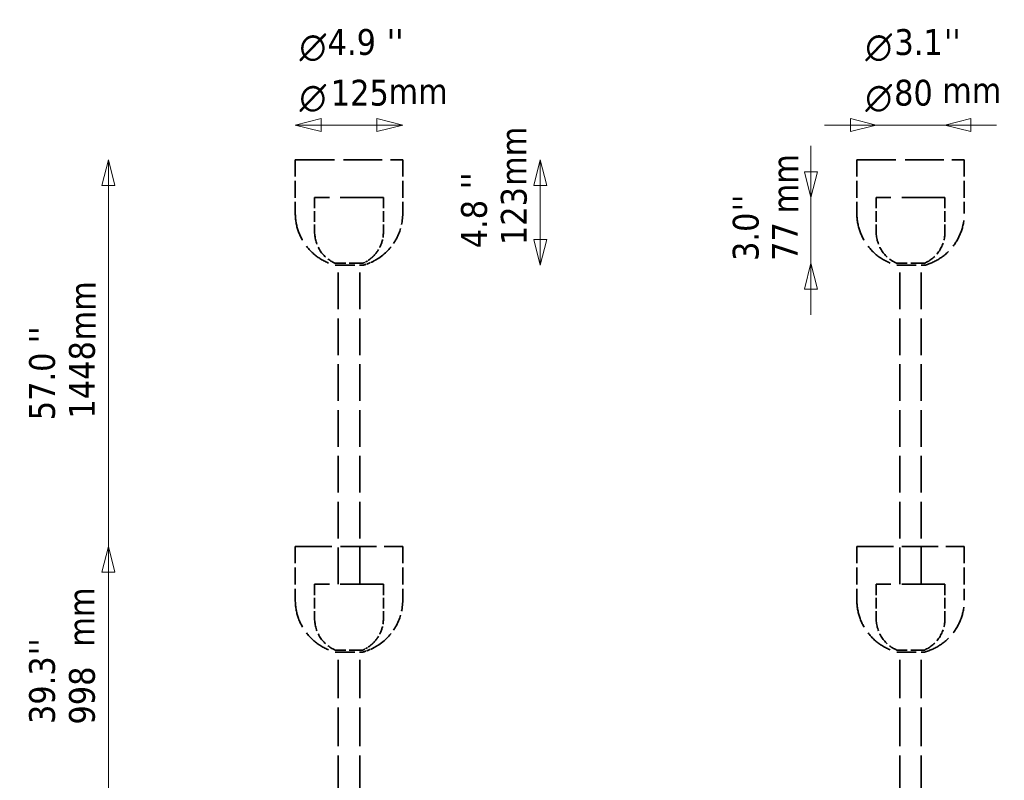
# Model space of a CAD drawing. Header units: millimetres. Extents: x 563 to 2732, y 83 to 2094.
# Tile 73 of 74: x 563 to 1709, y 1209 to 2094. Entities that reach past the tile are written whole.
import ezdxf

# ---------------------------------------------------------------- set-up
doc = ezdxf.new("R2010")
doc.units = ezdxf.units.MM
doc.header["$LTSCALE"] = 10
doc.linetypes.add('DASHED', pattern=[0.2068, 0.1655, -0.0413])
for name, color, linetype, lineweight in [('Symbol (ISO)', 7, 'Continuous', 25), ('Widoczne (ISO)', 7, 'Continuous', 50), ('Wymiar (ISO)', 7, 'Continuous', 25)]:
    doc.layers.add(name, color=color, linetype=linetype, lineweight=lineweight)
doc.styles.add('Styl tekstu27', font='AIGDT___.TTF')
doc.styles.add('Tekst notatki (ISO)', font='tahoma.ttf')

msp = doc.modelspace()

# ---------------------------------------------------------------- linework, layer by layer
at = {"layer": 'Widoczne (ISO)', "linetype": 'DASHED', "lineweight": 35, "ltscale": 27.127596}
for p, q in [((884.1, 1931.1), (1009.1, 1931.1)), ((1537.5, 1931.1), (1662.5, 1931.1))]:
    msp.add_line(p, q, dxfattribs=at)
at = {"layer": 'Widoczne (ISO)', "linetype": 'DASHED', "lineweight": 35, "ltscale": 11.898498}
for p, q in [((884.1, 1931.1), (884.1, 1868.6)), ((1009.1, 1931.1), (1009.1, 1868.6)), ((1537.5, 1931.1), (1537.5, 1868.6)), ((1662.5, 1931.1), (1662.5, 1868.6)), ((884.1, 1481.1), (884.1, 1418.6)), ((1009.1, 1481.1), (1009.1, 1418.6)), ((1537.5, 1481.1), (1537.5, 1418.6)), ((1662.5, 1481.1), (1662.5, 1418.6))]:
    msp.add_line(p, q, dxfattribs=at)
at = {"layer": 'Widoczne (ISO)', "linetype": 'DASHED', "lineweight": 35, "ltscale": 26.259514}
for p, q in [((886.1, 1931.1), (1007.1, 1931.1)), ((1539.5, 1931.1), (1660.5, 1931.1))]:
    msp.add_line(p, q, dxfattribs=at)
at = {"layer": 'Widoczne (ISO)', "linetype": 'DASHED', "lineweight": 35, "ltscale": 30.382908}
for p, q in [((986.6, 1887.1), (906.6, 1887.1)), ((1640, 1887.1), (1560, 1887.1)), ((986.6, 1437.1), (906.6, 1437.1)), ((1640, 1437.1), (1560, 1437.1))]:
    msp.add_line(p, q, dxfattribs=at)
at = {"layer": 'Widoczne (ISO)', "linetype": 'DASHED', "lineweight": 35, "ltscale": 7.615002}
for p, q in [((906.6, 1887.1), (906.6, 1847.1)), ((986.6, 1887.1), (986.6, 1847.1)), ((1560, 1887.1), (1560, 1847.1)), ((1640, 1887.1), (1640, 1847.1)), ((906.6, 1437.1), (906.6, 1397.1)), ((986.6, 1437.1), (986.6, 1397.1)), ((1560, 1437.1), (1560, 1397.1)), ((1640, 1437.1), (1640, 1397.1))]:
    msp.add_line(p, q, dxfattribs=at)
at = {"layer": 'Widoczne (ISO)', "linetype": 'DASHED', "lineweight": 35, "ltscale": 9.56932}
for p, q in [((962.6, 1810.5), (930.6, 1810.5)), ((1616, 1810.5), (1584, 1810.5)), ((962.6, 1360.5), (930.6, 1360.5)), ((1616, 1360.5), (1584, 1360.5))]:
    msp.add_line(p, q, dxfattribs=at)
at = {"layer": 'Widoczne (ISO)', "linetype": 'DASHED', "lineweight": 35, "ltscale": 25.790232}
for p, q in [((934.1, 1437.1), (934.1, 1810.5)), ((959.1, 1437.1), (959.1, 1810.5)), ((1587.5, 1437.1), (1587.5, 1810.5)), ((1612.5, 1437.1), (1612.5, 1810.5))]:
    msp.add_line(p, q, dxfattribs=at)
at = {"layer": 'Widoczne (ISO)', "linetype": 'DASHED', "lineweight": 35, "ltscale": 13.676178}
for p, q in [((930.6, 1808.2), (962.6, 1808.2)), ((1584, 1808.2), (1616, 1808.2)), ((930.6, 1358.2), (962.6, 1358.2)), ((1584, 1358.2), (1616, 1358.2))]:
    msp.add_line(p, q, dxfattribs=at)
at = {"layer": 'Widoczne (ISO)', "linetype": 'DASHED', "lineweight": 35, "ltscale": 25.388874}
for p, q in [((884.1, 1481.1), (1009.1, 1481.1)), ((1537.5, 1481.1), (1662.5, 1481.1))]:
    msp.add_line(p, q, dxfattribs=at)
at = {"layer": 'Widoczne (ISO)', "linetype": 'DASHED', "lineweight": 35, "ltscale": 24.519987}
for p, q in [((886.1, 1481.1), (1007.1, 1481.1)), ((1539.5, 1481.1), (1660.5, 1481.1))]:
    msp.add_line(p, q, dxfattribs=at)
at = {"layer": 'Widoczne (ISO)', "linetype": 'DASHED', "lineweight": 35, "ltscale": 26.999443}
for p, q in [((934.1, 1137.1), (934.1, 1360.5)), ((959.1, 1137.1), (959.1, 1360.5)), ((1587.5, 1137.1), (1587.5, 1360.5)), ((1612.5, 1137.1), (1612.5, 1360.5))]:
    msp.add_line(p, q, dxfattribs=at)
at = {"layer": 'Widoczne (ISO)', "linetype": 'DASHED', "lineweight": 35, "ltscale": 19.824623}
for centre, start, end in [((946.6, 1868.6), 180, 255.1672), ((1600, 1868.6), 180, 255.1672), ((1600, 1868.6), 284.8328, 0), ((946.6, 1418.6), 180, 255.1672), ((1600, 1418.6), 180, 255.1672), ((1600, 1418.6), 284.8328, 0)]:
    msp.add_arc(centre, 62.5, start, end, dxfattribs=at)
at = {"layer": 'Widoczne (ISO)', "linetype": 'DASHED', "lineweight": 35, "ltscale": 11.664359}
for centre in [(946.6, 1868.6), (946.6, 1418.6)]:
    msp.add_arc(centre, 62.5, 303.8317, 0, dxfattribs=at)
at = {"layer": 'Widoczne (ISO)', "linetype": 'DASHED', "lineweight": 35, "ltscale": 8.827931}
for centre, start, end in [((946.6, 1847.1), 180, 246.4218), ((1600, 1847.1), 180, 246.4218), ((1600, 1847.1), 293.5782, 0), ((946.6, 1397.1), 180, 246.4218), ((1600, 1397.1), 180, 246.4218), ((1600, 1397.1), 293.5782, 0)]:
    msp.add_arc(centre, 40, start, end, dxfattribs=at)
at = {"layer": 'Widoczne (ISO)', "linetype": 'DASHED', "lineweight": 35, "ltscale": 5.947565}
for centre in [(946.6, 1847.1), (946.6, 1397.1)]:
    msp.add_arc(centre, 40, 315.25, 0, dxfattribs=at)
at = {"layer": 'Widoczne (ISO)', "linetype": 'DASHED', "lineweight": 35, "ltscale": 1.715295}
for centre in [(946.6, 1847.1), (946.6, 1397.1)]:
    msp.add_arc(centre, 40, 293.5782, 306.4848, dxfattribs=at)
at = {"layer": 'Widoczne (ISO)', "linetype": 'DASHED', "lineweight": 35, "ltscale": 2.429679}
for centre in [(946.6, 1868.6), (946.6, 1418.6)]:
    msp.add_arc(centre, 62.5, 284.8328, 296.5331, dxfattribs=at)
at = {"layer": 'Widoczne (ISO)', "linetype": 'DASHED', "lineweight": 35, "ltscale": 1.528506}
for points in [[(970.4, 1815), (970.4, 1815), (970.4, 1815), (970.5, 1815), (970.5, 1815.1), (970.7, 1815.2), (970.8, 1815.3), (971.2, 1815.7), (971.5, 1815.9), (972.2, 1816.4), (972.5, 1816.7), (973.1, 1817.2), (973.4, 1817.5), (974, 1818), (974.3, 1818.3), (974.6, 1818.6), (974.8, 1818.8), (975, 1818.9), (975, 1819), (975, 1819)], [(970.4, 1365), (970.4, 1365), (970.4, 1365), (970.5, 1365), (970.5, 1365.1), (970.7, 1365.2), (970.8, 1365.3), (971.2, 1365.7), (971.5, 1365.9), (972.2, 1366.4), (972.5, 1366.7), (973.1, 1367.2), (973.4, 1367.5), (974, 1368), (974.3, 1368.3), (974.6, 1368.6), (974.8, 1368.8), (975, 1368.9), (975, 1369), (975, 1369)]]:
    msp.add_open_spline(points, degree=3, knots=[0.3911754, 0.3911754, 0.3911754, 0.3911754, 0.4286781, 0.4286781, 0.4661808, 0.4661808, 0.5411863, 0.5411863, 0.6617685, 0.6617685, 0.7823508, 0.7823508, 0.8980884, 0.8980884, 1.013826, 1.013826, 1.0879043, 1.0879043, 1.1619826, 1.1619826, 1.1619826, 1.1619826], dxfattribs=at)
at = {"layer": 'Widoczne (ISO)', "linetype": 'DASHED', "lineweight": 35, "ltscale": 3.673922}
for points in [[(978.1, 1814.7), (978.6, 1815), (979.1, 1815.3), (980, 1815.8), (980.4, 1816.1), (980.9, 1816.4), (981.1, 1816.5), (981.3, 1816.6), (981.3, 1816.7), (981.4, 1816.7), (981.4, 1816.7), (981.4, 1816.7), (981.4, 1816.7), (981.3, 1816.7), (981.3, 1816.6), (981.1, 1816.5), (980.9, 1816.4), (980.4, 1816.1), (980, 1815.8), (979.1, 1815.3), (978.6, 1815), (977.7, 1814.5), (977.2, 1814.2), (976.2, 1813.6), (975.7, 1813.4), (975.1, 1813), (974.9, 1812.9), (974.7, 1812.8), (974.6, 1812.8), (974.5, 1812.7), (974.5, 1812.7), (974.5, 1812.7), (974.5, 1812.7), (974.6, 1812.8), (974.7, 1812.8), (974.9, 1812.9), (975.1, 1813), (975.7, 1813.4), (976.2, 1813.6), (977.2, 1814.2), (977.7, 1814.5), (978.1, 1814.7)], [(978.1, 1364.7), (978.6, 1365), (979.1, 1365.3), (980, 1365.8), (980.4, 1366.1), (980.9, 1366.4), (981.1, 1366.5), (981.3, 1366.6), (981.3, 1366.7), (981.4, 1366.7), (981.4, 1366.7), (981.4, 1366.7), (981.4, 1366.7), (981.3, 1366.7), (981.3, 1366.6), (981.1, 1366.5), (980.9, 1366.4), (980.4, 1366.1), (980, 1365.8), (979.1, 1365.3), (978.6, 1365), (977.7, 1364.5), (977.2, 1364.2), (976.2, 1363.6), (975.7, 1363.4), (975.1, 1363), (974.9, 1362.9), (974.7, 1362.8), (974.6, 1362.8), (974.5, 1362.7), (974.5, 1362.7), (974.5, 1362.7), (974.5, 1362.7), (974.6, 1362.8), (974.7, 1362.8), (974.9, 1362.9), (975.1, 1363), (975.7, 1363.4), (976.2, 1363.6), (977.2, 1364.2), (977.7, 1364.5), (978.1, 1364.7)]]:
    msp.add_open_spline(points, degree=3, knots=[0, 0, 0, 0, 0.151123, 0.151123, 0.302246, 0.302246, 0.376402, 0.376402, 0.41348, 0.41348, 0.450558, 0.450558, 0.487636, 0.487636, 0.524715, 0.524715, 0.598871, 0.598871, 0.749994, 0.749994, 0.901117, 0.901117, 1.062833, 1.062833, 1.22455, 1.22455, 1.301202, 1.301202, 1.339528, 1.339528, 1.377854, 1.377854, 1.416181, 1.416181, 1.454507, 1.454507, 1.531159, 1.531159, 1.692876, 1.692876, 1.854592, 1.854592, 1.854592, 1.854592], dxfattribs=at)
at = {"layer": 'Wymiar (ISO)', "lineweight": 18}
for p, q in [((914.1, 1978.9), (884.1, 1971.4)), ((914.1, 1971.4), (884.1, 1971.4)), ((884.1, 1971.4), (914.1, 1963.9)), ((914.1, 1963.9), (914.1, 1978.9)), ((914.1, 1971.4), (979.1, 1971.4)), ((1009.1, 1971.4), (979.1, 1978.9)), ((979.1, 1978.9), (979.1, 1963.9)), ((979.1, 1971.4), (1009.1, 1971.4)), ((979.1, 1963.9), (1009.1, 1971.4)), ((1530, 1971.4), (1500, 1971.4)), ((1560, 1971.4), (1530, 1978.9)), ((1530, 1978.9), (1530, 1963.9)), ((1530, 1971.4), (1560, 1971.4)), ((1530, 1963.9), (1560, 1971.4)), ((1560, 1971.4), (1640, 1971.4)), ((1670, 1978.9), (1640, 1971.4)), ((1670, 1971.4), (1640, 1971.4)), ((1640, 1971.4), (1670, 1963.9)), ((1670, 1963.9), (1670, 1978.9)), ((1670, 1971.4), (1700, 1971.4)), ((1484, 1917.1), (1484, 1947.1)), ((666.6, 1931.1), (659.1, 1901.1)), ((666.6, 1901.1), (666.6, 1931.1)), ((674.1, 1901.1), (666.6, 1931.1)), ((1169.1, 1931.1), (1161.6, 1901.1)), ((1169.1, 1901.1), (1169.1, 1931.1)), ((1176.6, 1901.1), (1169.1, 1931.1)), ((1476.5, 1917.1), (1484, 1887.1)), ((1491.5, 1917.1), (1476.5, 1917.1)), ((1484, 1917.1), (1484, 1887.1)), ((1484, 1887.1), (1491.5, 1917.1)), ((659.1, 1901.1), (674.1, 1901.1)), ((666.6, 1901.1), (666.6, 513.1)), ((1161.6, 1901.1), (1176.6, 1901.1)), ((1169.1, 1901.1), (1169.1, 1838.2)), ((1484, 1887.1), (1484, 1810.5)), ((1161.6, 1838.2), (1169.1, 1808.2)), ((1176.6, 1838.2), (1161.6, 1838.2)), ((1169.1, 1838.2), (1169.1, 1808.2)), ((1169.1, 1808.2), (1176.6, 1838.2)), ((1484, 1810.5), (1476.5, 1780.5)), ((1484, 1780.5), (1484, 1810.5)), ((1491.5, 1780.5), (1484, 1810.5)), ((1476.5, 1780.5), (1491.5, 1780.5)), ((1484, 1780.5), (1484, 1750.5)), ((666.6, 1481.1), (659.1, 1451.1)), ((666.6, 1451.1), (666.6, 1481.1)), ((674.1, 1451.1), (666.6, 1481.1)), ((659.1, 1451.1), (674.1, 1451.1)), ((666.6, 1451.1), (666.6, 513.1))]:
    msp.add_line(p, q, dxfattribs=at)
at = {"layer": 'Wymiar (ISO)', "lineweight": 18, "flags": 128}
for points in [[(914.1, 1978.9), (884.1, 1971.4), (914.1, 1963.9), (914.1, 1978.9)], [(979.1, 1963.9), (1009.1, 1971.4), (979.1, 1978.9), (979.1, 1963.9)], [(1530, 1963.9), (1560, 1971.4), (1530, 1978.9), (1530, 1963.9)], [(1670, 1978.9), (1640, 1971.4), (1670, 1963.9), (1670, 1978.9)], [(674.1, 1901.1), (666.6, 1931.1), (659.1, 1901.1), (674.1, 1901.1)], [(1176.6, 1901.1), (1169.1, 1931.1), (1161.6, 1901.1), (1176.6, 1901.1)], [(1476.5, 1917.1), (1484, 1887.1), (1491.5, 1917.1), (1476.5, 1917.1)], [(1161.6, 1838.2), (1169.1, 1808.2), (1176.6, 1838.2), (1161.6, 1838.2)], [(1491.5, 1780.5), (1484, 1810.5), (1476.5, 1780.5), (1491.5, 1780.5)], [(674.1, 1451.1), (666.6, 1481.1), (659.1, 1451.1), (674.1, 1451.1)]]:
    msp.add_lwpolyline(points, dxfattribs=at)
at = {"layer": 'Wymiar (ISO)'}
for points in [[(914.1, 1978.9), (884.1, 1971.4), (914.1, 1963.9), (914.1, 1978.9)], [(979.1, 1963.9), (1009.1, 1971.4), (979.1, 1978.9), (979.1, 1963.9)], [(1530, 1963.9), (1560, 1971.4), (1530, 1978.9), (1530, 1963.9)], [(1670, 1978.9), (1640, 1971.4), (1670, 1963.9), (1670, 1978.9)], [(674.1, 1901.1), (666.6, 1931.1), (659.1, 1901.1), (674.1, 1901.1)], [(1176.6, 1901.1), (1169.1, 1931.1), (1161.6, 1901.1), (1176.6, 1901.1)], [(1476.5, 1917.1), (1484, 1887.1), (1491.5, 1917.1), (1476.5, 1917.1)], [(1161.6, 1838.2), (1169.1, 1808.2), (1176.6, 1838.2), (1161.6, 1838.2)], [(1491.5, 1780.5), (1484, 1810.5), (1476.5, 1780.5), (1491.5, 1780.5)], [(674.1, 1451.1), (666.6, 1481.1), (659.1, 1451.1), (674.1, 1451.1)]]:
    msp.add_solid(points, dxfattribs=at)

# ---------------------------------------------------------------- texts
at = {"layer": 'Symbol (ISO)', "char_height": 30, "width": 69.287, "attachment_point": 1, "style": 'Tekst notatki (ISO)'}
for insert in [(992.5, 2025.7), (1636.7, 2026.9)]:
    msp.add_mtext('\\fTahoma|b0|i0;mm', dxfattribs=dict(at, insert=insert))
at = {"layer": 'Symbol (ISO)', "char_height": 30, "width": 69.287, "attachment_point": 1, "rotation": 90, "style": 'Tekst notatki (ISO)'}
for insert in [(1123, 1900.6), (1439.2, 1868.6), (621.8, 1720.7), (620.1, 1364.4)]:
    msp.add_mtext('\\fTahoma|b0|i0;mm', dxfattribs=dict(at, insert=insert))
at = {"layer": 'Wymiar (ISO)', "char_height": 30, "attachment_point": 7}
for s, insert, style in [('4.9', (921.7, 2052.5), 'Tekst notatki (ISO)'), ("''", (990.6, 2053.1), 'Tekst notatki (ISO)'), ('3.1', (1581.2, 2052.4), 'Tekst notatki (ISO)'), ("''", (1638.9, 2053.1), 'Tekst notatki (ISO)'), ('\\fAIGDT|b0|i0|p0;n', (889, 2045.5), 'Styl tekstu27'), ('\\fAIGDT|b0|i0|p0;n', (1547.4, 2045.5), 'Styl tekstu27'), ('125', (925.4, 1993.5), 'Tekst notatki (ISO)'), ('80', (1580.8, 1993.5), 'Tekst notatki (ISO)'), ('\\fAIGDT|b0|i0|p0;n', (889, 1986.6), 'Styl tekstu27'), ('\\fAIGDT|b0|i0|p0;n', (1547.4, 1986.6), 'Styl tekstu27')]:
    msp.add_mtext(s, dxfattribs=dict(at, insert=insert, style=style))
at = {"layer": 'Wymiar (ISO)', "char_height": 30, "attachment_point": 7, "rotation": 90, "style": 'Tekst notatki (ISO)'}
for s, insert in [("''", (1106.9, 1896.8)), ('123', (1153.9, 1831.7)), ('4.8', (1107.6, 1828)), ("''", (1423.1, 1871)), ('3.0', (1423.7, 1813.3)), ('77', (1468.7, 1813.3)), ("''", (604.4, 1717.5)), ('1448', (651.4, 1629.9)), ('57.0', (605, 1627.9)), ("''", (604.4, 1354.6)), ('39.3', (605, 1274.4)), ('998', (651.4, 1273.8))]:
    msp.add_mtext(s, dxfattribs=dict(at, insert=insert))

doc.saveas('drawing.dxf')
